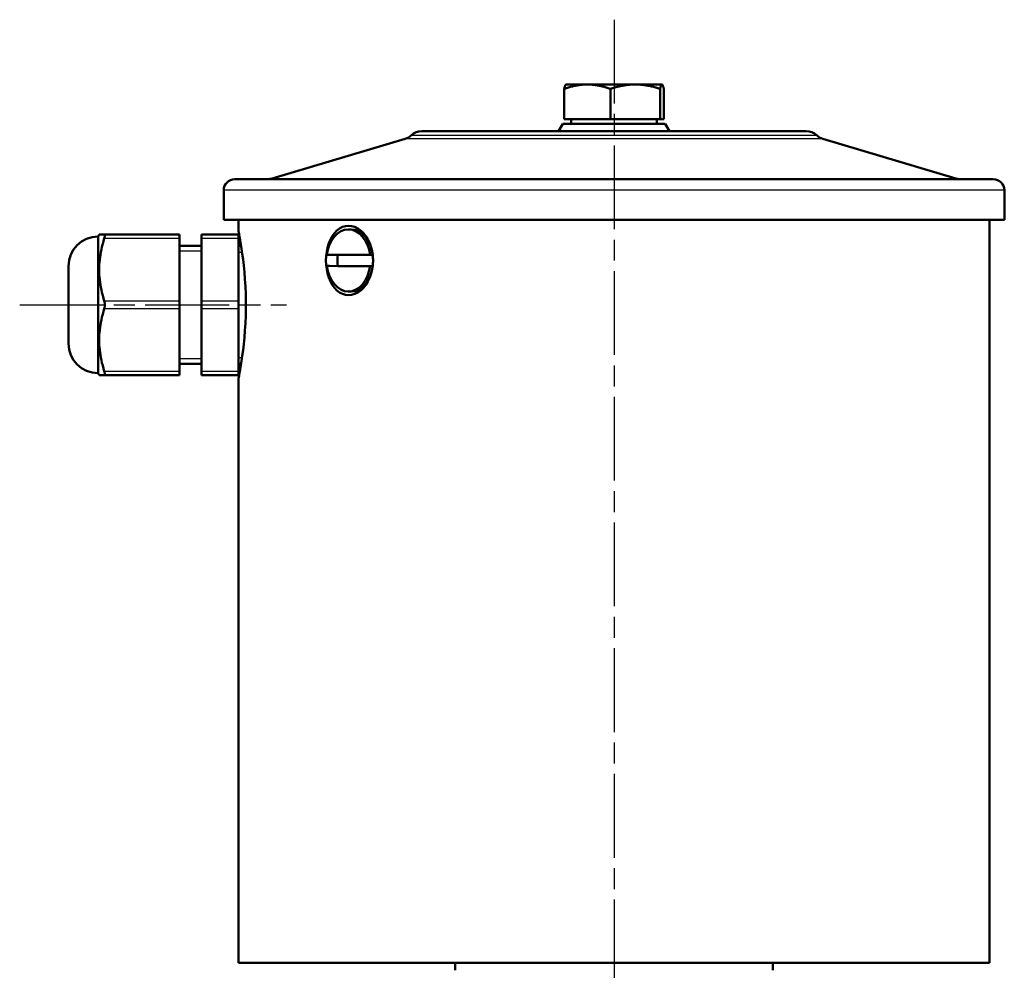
# Model space of a CAD drawing. Header units: millimetres. Extents: x 27 to 364, y 81 to 506.
# Tile 5 of 7: x 64 to 197, y 377 to 506. Entities that reach past the tile are written whole.
import ezdxf

# ---------------------------------------------------------------- set-up
doc = ezdxf.new("R2010")
doc.units = ezdxf.units.MM
doc.header["$LTSCALE"] = 2
doc.linetypes.add('CHAIN', pattern=[0.3543, 0.2362, -0.0295, 0.0591, -0.0295])
for name, color, linetype, lineweight in [('Gewinde(DIN)', 3, 'Continuous', 25), ('Mittellinie(DIN)', 4, 'CHAIN', 25), ('Sichtbare Kanten(DIN)', 7, 'Continuous', 50), ('Sichtbare tangentiale Kanten(DIN)', 3, 'Continuous', 25)]:
    doc.layers.add(name, color=color, linetype=linetype, lineweight=lineweight)

msp = doc.modelspace()

# ---------------------------------------------------------------- linework, layer by layer
at = {"layer": 'Gewinde(DIN)'}
for p, q in [((88.32, 474.29), (85.32, 474.29)), ((93.81, 474.12), (93.32, 474.12)), ((85.32, 459.75), (88.32, 459.75)), ((93.32, 459.92), (93.81, 459.92))]:
    msp.add_line(p, q, dxfattribs=at)
at = {"layer": 'Mittellinie(DIN)', "linetype": 'CHAIN', "ltscale": 23.990969}
for p, q in [((144.12, 505.58), (144.12, 225.97)), ((63.71, 467.02), (99.81, 467.02))]:
    msp.add_line(p, q, dxfattribs=at)
at = {"layer": 'Sichtbare Kanten(DIN)'}
for p, q in [((137.38, 492.12), (137.38, 496.24)), ((137.62, 496.82), (137.6, 496.81)), ((140.5, 496.82), (137.62, 496.82)), ((146.99, 496.82), (140.5, 496.82)), ((143.62, 492.12), (143.62, 496.24)), ((150.6, 496.82), (146.99, 496.82)), ((150.35, 492.12), (150.35, 496.24)), ((150.62, 496.82), (150.6, 496.82)), ((150.62, 496.82), (150.63, 496.81)), ((150.85, 492.12), (150.85, 496.24)), ((137.19, 491.52), (136.62, 490.52)), ((137.19, 491.52), (151.04, 491.52)), ((143.62, 492.12), (137.38, 492.12)), ((138.3, 492.12), (138.3, 491.52)), ((150.35, 492.12), (143.62, 492.12)), ((149.93, 492.12), (149.93, 491.52)), ((150.85, 492.12), (150.35, 492.12)), ((151.04, 491.52), (151.62, 490.52)), ((170.12, 490.52), (118.17, 490.52)), ((115.87, 489.46), (97.89, 484.1)), ((172.36, 489.46), (190.34, 484.1)), ((92.82, 484.02), (195.42, 484.02)), ((91.32, 482.52), (91.32, 478.52)), ((196.92, 482.52), (196.92, 478.52)), ((91.32, 478.52), (196.92, 478.52)), ((93.32, 477.02), (93.32, 478.52)), ((194.92, 378.02), (194.92, 478.52)), ((108.19, 477.22), (108.55, 477.22)), ((74.32, 476.26), (74.47, 476.52)), ((74.32, 476.26), (74.32, 457.78)), ((74.47, 476.52), (75.16, 476.52)), ((85.32, 476.52), (75.16, 476.52)), ((85.32, 476.52), (85.32, 476.02)), ((85.32, 467.52), (85.32, 476.02)), ((93.32, 476.52), (88.32, 476.52)), ((88.32, 476.02), (88.32, 476.52)), ((88.32, 476.02), (88.32, 467.52)), ((93.32, 476.52), (93.32, 476.02)), ((93.32, 476.02), (93.32, 467.52)), ((88.32, 475.02), (85.32, 475.02)), ((93.67, 475.02), (93.32, 475.02)), ((105.27, 473.79), (111.12, 473.77)), ((111.12, 473.77), (111.47, 473.77)), ((70.32, 461.78), (70.32, 472.26)), ((105.27, 472.28), (105.62, 472.28)), ((111.11, 472.26), (105.27, 472.28)), ((105.62, 472.28), (106.77, 472.27)), ((106.77, 472.27), (111.46, 472.26)), ((111.47, 472.26), (111.11, 472.26)), ((108.19, 468.82), (108.55, 468.82)), ((85.32, 467.52), (85.32, 466.52)), ((85.32, 458.02), (85.32, 466.52)), ((88.32, 466.52), (88.32, 467.52)), ((88.32, 466.52), (88.32, 458.02)), ((93.32, 467.52), (93.32, 466.52)), ((93.32, 466.52), (93.32, 458.02)), ((88.32, 459.02), (85.32, 459.02)), ((93.67, 459.02), (93.32, 459.02)), ((74.32, 457.78), (74.47, 457.52)), ((75.16, 457.52), (74.47, 457.52)), ((75.16, 457.52), (85.32, 457.52)), ((85.32, 458.02), (85.32, 457.52)), ((88.32, 457.52), (88.32, 458.02)), ((88.32, 457.52), (93.32, 457.52)), ((93.32, 458.02), (93.32, 457.52)), ((93.32, 378.02), (93.32, 457.02)), ((93.32, 378.02), (194.92, 378.02)), ((122.62, 378.02), (122.62, 377.02)), ((165.62, 378.02), (165.62, 377.02))]:
    msp.add_line(p, q, dxfattribs=at)
at = {"layer": 'Sichtbare Kanten(DIN)', "flags": 128}
for points in [[(140.5, 496.82), (140.38, 496.82), (140.25, 496.82), (140.13, 496.81), (140, 496.81), (139.88, 496.8), (139.75, 496.79), (139.63, 496.77), (139.51, 496.76), (139.38, 496.74), (139.25, 496.72), (139.13, 496.7), (139, 496.68), (138.87, 496.65), (138.74, 496.63), (138.61, 496.6), (138.48, 496.57), (138.35, 496.53), (138.22, 496.5), (138.08, 496.46), (137.95, 496.42), (137.81, 496.38), (137.67, 496.34), (137.53, 496.29), (137.38, 496.24)], [(137.38, 496.24), (137.39, 496.28), (137.4, 496.33), (137.41, 496.37), (137.42, 496.4), (137.43, 496.44), (137.44, 496.47), (137.45, 496.51), (137.46, 496.54), (137.47, 496.57), (137.48, 496.59), (137.49, 496.62), (137.5, 496.64), (137.51, 496.67), (137.51, 496.69), (137.52, 496.71), (137.53, 496.72), (137.54, 496.74), (137.55, 496.76), (137.56, 496.77), (137.57, 496.78), (137.58, 496.79), (137.58, 496.8), (137.59, 496.81), (137.6, 496.81)], [(143.62, 496.24), (143.48, 496.29), (143.34, 496.34), (143.2, 496.38), (143.06, 496.42), (142.92, 496.46), (142.79, 496.5), (142.66, 496.53), (142.52, 496.57), (142.39, 496.6), (142.26, 496.63), (142.13, 496.65), (142.01, 496.68), (141.88, 496.7), (141.75, 496.72), (141.63, 496.74), (141.5, 496.76), (141.38, 496.77), (141.25, 496.79), (141.13, 496.8), (141, 496.81), (140.88, 496.81), (140.75, 496.82), (140.63, 496.82), (140.5, 496.82)], [(146.99, 496.82), (146.85, 496.82), (146.72, 496.82), (146.58, 496.81), (146.45, 496.81), (146.32, 496.8), (146.18, 496.79), (146.05, 496.77), (145.91, 496.76), (145.78, 496.74), (145.64, 496.72), (145.5, 496.7), (145.37, 496.68), (145.23, 496.65), (145.09, 496.63), (144.95, 496.6), (144.81, 496.57), (144.67, 496.53), (144.52, 496.5), (144.38, 496.46), (144.23, 496.42), (144.08, 496.38), (143.93, 496.34), (143.78, 496.29), (143.62, 496.24)], [(150.35, 496.24), (150.2, 496.29), (150.05, 496.34), (149.9, 496.38), (149.75, 496.42), (149.6, 496.46), (149.46, 496.5), (149.31, 496.53), (149.17, 496.57), (149.03, 496.6), (148.89, 496.63), (148.75, 496.65), (148.61, 496.68), (148.47, 496.7), (148.34, 496.72), (148.2, 496.74), (148.07, 496.76), (147.93, 496.77), (147.8, 496.79), (147.66, 496.8), (147.53, 496.81), (147.39, 496.81), (147.26, 496.82), (147.12, 496.82), (146.99, 496.82)], [(150.6, 496.82), (150.59, 496.82), (150.58, 496.82), (150.57, 496.81), (150.56, 496.81), (150.55, 496.8), (150.54, 496.79), (150.53, 496.77), (150.52, 496.76), (150.51, 496.74), (150.5, 496.72), (150.49, 496.7), (150.48, 496.68), (150.47, 496.65), (150.46, 496.63), (150.45, 496.6), (150.44, 496.57), (150.43, 496.53), (150.42, 496.5), (150.41, 496.46), (150.4, 496.42), (150.39, 496.38), (150.38, 496.34), (150.37, 496.29), (150.35, 496.24)], [(150.85, 496.24), (150.84, 496.29), (150.82, 496.34), (150.81, 496.38), (150.8, 496.42), (150.79, 496.46), (150.78, 496.5), (150.77, 496.53), (150.76, 496.57), (150.75, 496.6), (150.74, 496.63), (150.73, 496.65), (150.72, 496.68), (150.71, 496.7), (150.7, 496.72), (150.69, 496.74), (150.68, 496.76), (150.67, 496.77), (150.66, 496.79), (150.65, 496.8), (150.64, 496.81), (150.63, 496.81), (150.62, 496.82), (150.61, 496.82), (150.6, 496.82)], [(93.32, 477.02), (93.33, 476.97), (93.35, 476.82), (93.4, 476.56), (93.47, 476.21), (93.55, 475.75), (93.64, 475.21), (93.74, 474.59), (93.83, 473.92), (93.93, 473.17), (94.03, 472.33), (94.11, 471.44), (94.19, 470.49), (94.25, 469.51), (94.29, 468.51), (94.31, 467.51), (94.31, 466.53), (94.29, 465.53), (94.25, 464.53), (94.19, 463.55), (94.11, 462.6), (94.03, 461.71), (93.93, 460.88), (93.83, 460.12), (93.74, 459.45), (93.64, 458.83), (93.55, 458.29), (93.47, 457.83), (93.4, 457.48), (93.35, 457.22), (93.33, 457.07), (93.32, 457.02)], [(108.19, 468.32), (107.78, 468.36), (107.37, 468.49), (106.98, 468.69), (106.61, 468.98), (106.28, 469.33), (106, 469.73), (105.75, 470.18), (105.54, 470.7), (105.37, 471.25), (105.25, 471.84), (105.18, 472.43), (105.15, 473.02), (105.18, 473.61), (105.25, 474.21), (105.37, 474.79), (105.54, 475.35), (105.75, 475.86), (106, 476.31), (106.28, 476.71), (106.61, 477.07), (106.98, 477.35), (107.37, 477.56), (107.78, 477.68), (108.19, 477.72)], [(108.19, 477.72), (108.61, 477.68), (109.04, 477.56), (109.45, 477.35), (109.85, 477.07), (110.21, 476.71), (110.54, 476.31), (110.82, 475.86), (111.06, 475.35), (111.26, 474.79), (111.4, 474.21), (111.49, 473.61), (111.52, 473.02), (111.49, 472.43), (111.4, 471.84), (111.26, 471.25), (111.06, 470.7), (110.82, 470.18), (110.54, 469.73), (110.21, 469.33), (109.85, 468.98), (109.45, 468.69), (109.04, 468.49), (108.61, 468.36), (108.19, 468.32)], [(75.16, 476.02), (75.04, 475.63), (74.94, 475.25), (74.84, 474.87), (74.76, 474.51), (74.69, 474.15), (74.63, 473.8), (74.58, 473.45), (74.54, 473.11), (74.51, 472.77), (74.48, 472.44), (74.47, 472.1), (74.47, 471.77), (74.47, 471.44), (74.48, 471.1), (74.51, 470.77), (74.54, 470.43), (74.58, 470.09), (74.63, 469.74), (74.69, 469.39), (74.76, 469.03), (74.84, 468.67), (74.94, 468.3), (75.04, 467.91), (75.16, 467.52)], [(75.16, 476.52), (75.17, 476.52), (75.18, 476.52), (75.19, 476.51), (75.19, 476.51), (75.2, 476.5), (75.21, 476.49), (75.21, 476.47), (75.22, 476.46), (75.22, 476.44), (75.22, 476.43), (75.23, 476.41), (75.23, 476.39), (75.23, 476.37), (75.22, 476.34), (75.22, 476.32), (75.22, 476.29), (75.21, 476.26), (75.21, 476.23), (75.2, 476.2), (75.19, 476.16), (75.19, 476.13), (75.18, 476.09), (75.17, 476.06), (75.16, 476.02)], [(111.46, 472.26), (111.46, 472.26), (111.46, 472.26), (111.46, 472.26), (111.46, 472.26), (111.46, 472.26), (111.46, 472.26), (111.46, 472.26), (111.46, 472.26), (111.46, 472.26), (111.46, 472.26), (111.46, 472.26), (111.46, 472.26), (111.46, 472.26), (111.46, 472.26), (111.46, 472.26), (111.46, 472.26), (111.46, 472.26), (111.47, 472.26), (111.47, 472.26), (111.47, 472.26), (111.47, 472.26), (111.47, 472.26), (111.47, 472.26), (111.47, 472.26)], [(75.16, 466.52), (75.04, 466.13), (74.94, 465.75), (74.84, 465.37), (74.76, 465.01), (74.69, 464.65), (74.63, 464.3), (74.58, 463.95), (74.54, 463.61), (74.51, 463.27), (74.48, 462.94), (74.47, 462.6), (74.47, 462.27), (74.47, 461.94), (74.48, 461.6), (74.51, 461.27), (74.54, 460.93), (74.58, 460.59), (74.63, 460.24), (74.69, 459.89), (74.76, 459.53), (74.84, 459.17), (74.94, 458.8), (75.04, 458.41), (75.16, 458.02)], [(75.16, 467.52), (75.17, 467.48), (75.18, 467.44), (75.19, 467.4), (75.19, 467.36), (75.2, 467.32), (75.21, 467.28), (75.21, 467.24), (75.22, 467.19), (75.22, 467.15), (75.22, 467.11), (75.23, 467.06), (75.23, 467.02), (75.23, 466.98), (75.22, 466.94), (75.22, 466.89), (75.22, 466.85), (75.21, 466.81), (75.21, 466.76), (75.2, 466.72), (75.19, 466.68), (75.19, 466.64), (75.18, 466.6), (75.17, 466.56), (75.16, 466.52)], [(75.16, 458.02), (75.17, 457.98), (75.18, 457.95), (75.19, 457.91), (75.19, 457.88), (75.2, 457.85), (75.21, 457.81), (75.21, 457.78), (75.22, 457.75), (75.22, 457.73), (75.22, 457.7), (75.23, 457.68), (75.23, 457.66), (75.23, 457.63), (75.22, 457.62), (75.22, 457.6), (75.22, 457.58), (75.21, 457.57), (75.21, 457.56), (75.2, 457.55), (75.19, 457.54), (75.19, 457.53), (75.18, 457.53), (75.17, 457.52), (75.16, 457.52)]]:
    msp.add_lwpolyline(points, dxfattribs=at)
at = {"layer": 'Sichtbare Kanten(DIN)'}
for centre, radius, start, end in [((118.1, 488.52), 2, 90, 134.3632), ((170.13, 488.52), 2, 45.6368, 90), ((115.3, 491.38), 2, 286.6, 314.3632), ((172.93, 491.38), 2, 225.6368, 253.4), ((92.82, 482.52), 1.5, 90, 180), ((97.32, 486.02), 2, 270, 286.6), ((190.91, 486.02), 2, 253.4, 270), ((195.42, 482.52), 1.5, 0, 90), ((74.32, 472.26), 4, 90, 180), ((74.32, 461.78), 4, 180, 270)]:
    msp.add_arc(centre, radius, start, end, dxfattribs=at)
for centre, major_axis, start_param, end_param in [((108.19, 473.02), (0, 4.2), 4.890721, 7.670825), ((108.55, 473.02), (0, 4.2), 4.890721, 6.283185), ((109.11, 473.02), (0, 3.4), 1.345405, 1.79231), ((109.11, 473.02), (0, -3.4), 1.344459, 1.791716), ((108.19, 473.02), (0, -4.2), 4.890721, 7.670825), ((108.55, 473.02), (0, -4.2), 0, 1.38764)]:
    msp.add_ellipse(centre, major_axis=major_axis, ratio=0.707107, start_param=start_param, end_param=end_param, dxfattribs=at)
at = {"layer": 'Sichtbare tangentiale Kanten(DIN)'}
for p, q in [((172.36, 489.46), (115.87, 489.46)), ((116.77, 489.95), (171.52, 489.95)), ((97.89, 484.1), (190.34, 484.1)), ((196.92, 482.52), (91.32, 482.52)), ((75.16, 476.02), (85.32, 476.02)), ((88.32, 476.02), (93.32, 476.02)), ((85.32, 467.52), (75.16, 467.52)), ((75.16, 466.52), (85.32, 466.52)), ((93.32, 467.52), (88.32, 467.52)), ((88.32, 466.52), (93.32, 466.52)), ((85.32, 458.02), (75.16, 458.02)), ((93.32, 458.02), (88.32, 458.02))]:
    msp.add_line(p, q, dxfattribs=at)

doc.saveas('drawing.dxf')
